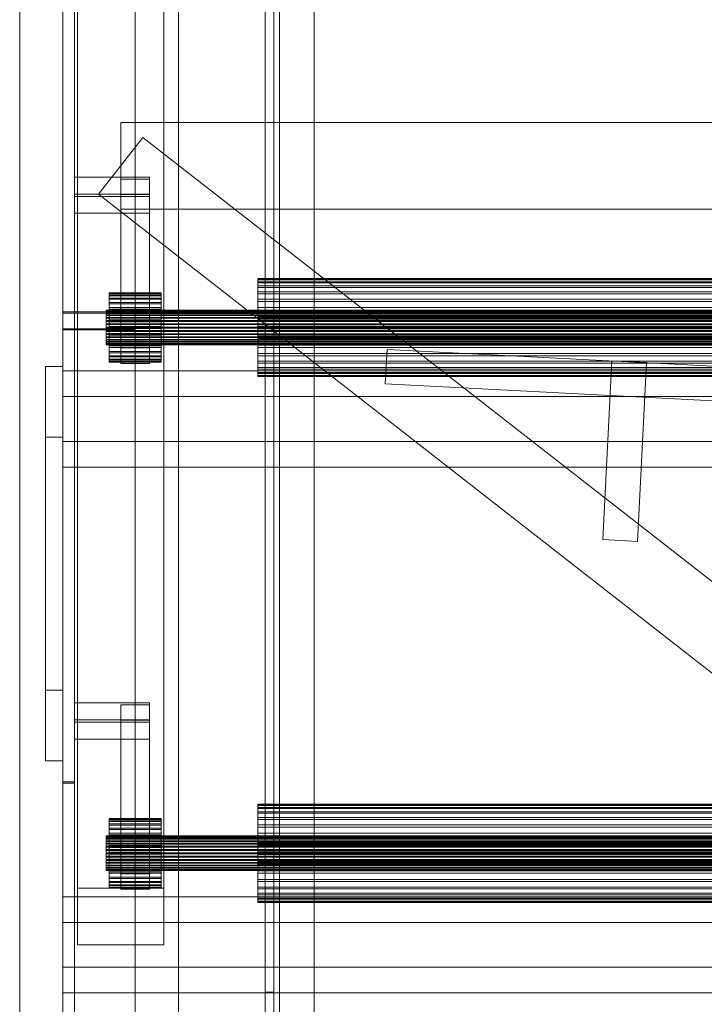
# Model space of a CAD drawing. Header units: millimetres. Extents: x -3490 to 61924, y -72580 to 6847.
# Tile 16 of 256: x -2920 to -2683, y -35735 to -35394. Entities that reach past the tile are written whole.
import ezdxf

# ---------------------------------------------------------------- set-up
doc = ezdxf.new("R2010")
doc.units = ezdxf.units.MM
for name, color, linetype, lineweight in [('COTAS_P', 1, 'Continuous', 0), ('frontal_C09', 7, 'Continuous', 0), ('frontal_C10', 7, 'Continuous', 0), ('frontal_C11', 7, 'Continuous', 0)]:
    doc.layers.add(name, color=color, linetype=linetype, lineweight=lineweight)
doc.dimstyles.new('R19_100', dxfattribs={"dimtxt": 250, "dimasz": 150, "dimexe": 150, "dimexo": 80, "dimgap": 100, "dimtad": 1, "dimtih": 1, "dimtoh": 1, "dimdsep": 46, "dimcen": 0.09, "dimadec": 0, "dimazin": 0, "dimtfac": 1, "dimtdec": 4, "dimtofl": 0, "dimtmove": 0, "dimatfit": 3, "dimfxl": 1, "dimtolj": 1, "dimtzin": 0, "dimarcsym": 0})

# ---------------------------------------------------------------- blocks, each defined once
blk = doc.blocks.new('DIM_R29_54')
at = {"layer": 'COTAS_P'}
for p, q in [((-2600, -35460), (-2645.93, -36358.83)), ((140, -35600), (94.07, -36498.83)), ((-2645.93, -36358.83), (-2493.82, -36321.54)), ((94.07, -36498.83), (-2645.93, -36358.83)), ((-2645.93, -36358.83), (-2498.42, -36411.42)), ((94.07, -36498.83), (-53.43, -36446.23)), ((94.07, -36498.83), (-58.03, -36536.11))]:
    blk.add_line(p, q, dxfattribs=at)
blk.add_text('2743.57 P', height=250, rotation=177.075, dxfattribs=at).set_placement((-1281.03, -36528.7))

msp = doc.modelspace()

# ---------------------------------------------------------------- linework, layer by layer
at = {"layer": 'frontal_C09'}
for p, q in [((-2793.324, -35520.213), (-2792.712, -35508.229)), ((-2413.207, -35527.62), (-2792.712, -35508.229)), ((-2717.977, -35574.128), (-2714.814, -35512.209)), ((-2702.829, -35512.822), (-2714.814, -35512.209)), ((-2702.829, -35512.822), (-2705.993, -35574.741)), ((-2413.82, -35539.604), (-2793.324, -35520.213)), ((-2705.993, -35574.741), (-2717.977, -35574.128))]:
    msp.add_line(p, q, dxfattribs=at)
at = {"layer": 'frontal_C10'}
for p, q in [((-2835, -33687.538), (-2835, -35730.865)), ((-2832, -35730.865), (-2832, -33687.538)), ((-2830, -33708.326), (-2830, -35778.326)), ((-2830, -35781.251), (-2830, -33711.251)), ((-2835, -35764.99), (-2835, -33721.662)), ((-2832, -33721.662), (-2832, -35764.99)), ((-2830, -33726.81), (-2830, -35765.692)), ((-2830, -35768.617), (-2830, -33729.735)), ((-2901, -33736.403), (-2901, -35761.949)), ((-2818, -35761.949), (-2818, -33736.403)), ((-2901, -35767.799), (-2901, -33742.253)), ((-2818, -33742.253), (-2818, -35767.799)), ((-2905, -33758.091), (-2905, -35859.209)), ((-2880, -35859.209), (-2880, -33758.091)), ((-2905, -35865.059), (-2905, -33763.941)), ((-2880, -33763.941), (-2880, -35865.059)), ((-2905, -33766.866), (-2905, -35867.984)), ((-2901, -35867.984), (-2901, -33766.866)), ((-2830, -33808.749), (-2830, -35878.749)), ((-2830, -35881.674), (-2830, -33811.674)), ((-2905, -33855.589), (-2905, -35956.707)), ((-2880, -35956.707), (-2880, -33855.589)), ((-2905, -35962.557), (-2905, -33861.439)), ((-2901, -33861.439), (-2901, -35962.557)), ((-2880, -33861.439), (-2880, -35962.557)), ((-2905, -34016.915), (-2905, -35988)), ((-2865, -35988), (-2865, -34016.915)), ((-2905, -35988), (-2905, -34026.034)), ((-2865, -35988), (-2865, -34026.034)), ((-2905, -34742.176), (-2905, -35988)), ((-2865, -35988), (-2865, -34742.176)), ((-2905, -35988), (-2905, -34751.295)), ((-2865, -35988), (-2865, -34751.295)), ((-2900, -35221.472), (-2900, -35694.826)), ((-2870, -35694.826), (-2870, -35221.472)), ((-2905, -35228.943), (-2905, -35495.224)), ((-2901, -35495.224), (-2901, -35228.943)), ((-2880, -35495.224), (-2880, -35228.943)), ((-2905, -35501.074), (-2905, -35234.793)), ((-2880, -35234.793), (-2880, -35501.074)), ((-2900, -35714.454), (-2900, -35241.1)), ((-2870, -35714.454), (-2870, -35241.1)), ((-2905, -35320.08), (-2905, -35988)), ((-2865, -35988), (-2865, -35320.08)), ((-2905, -35988), (-2905, -35329.199)), ((-2865, -35988), (-2865, -35329.199)), ((-2905, -35658.046), (-2905, -35391.766)), ((-2901, -35391.766), (-2901, -35658.046)), ((-2885, -35429.64), (-2885, -35459.64)), ((-2475, -35429.64), (-2885, -35429.64)), ((-2877.309, -35434.786), (-2892.691, -35454.494)), ((-2467.309, -35754.786), (-2877.309, -35434.786)), ((-2875, -35448.585), (-2901, -35448.585)), ((-2901, -35448.585), (-2901, -35455.253)), ((-2901, -35454.435), (-2901, -35448.585)), ((-2875, -35449.252), (-2885, -35449.252)), ((-2885, -35449.252), (-2885, -35454.587)), ((-2885, -35507.751), (-2885, -35449.252)), ((-2875, -35455.253), (-2875, -35448.585)), ((-2875, -35454.435), (-2875, -35448.585)), ((-2875, -35454.587), (-2875, -35449.252)), ((-2875, -35507.751), (-2875, -35449.252)), ((-2901, -35461.103), (-2901, -35454.435)), ((-2901, -35454.435), (-2875, -35454.435)), ((-2482.691, -35774.494), (-2892.691, -35454.494)), ((-2885, -35454.587), (-2875, -35454.587)), ((-2885, -35513.086), (-2885, -35454.587)), ((-2875, -35454.435), (-2875, -35461.103)), ((-2875, -35454.587), (-2875, -35513.086)), ((-2901, -35455.253), (-2875, -35455.253)), ((-2901, -35461.103), (-2901, -35455.253)), ((-2875, -35455.253), (-2875, -35461.103)), ((-2875, -35461.103), (-2901, -35461.103)), ((-2475, -35459.64), (-2885, -35459.64)), ((-2837.5, -35483.909), (-2837.5, -35483.675)), ((-2837.5, -35483.675), (-2837.5, -35484.094)), ((-2522.5, -35483.675), (-2837.5, -35483.675)), ((-2837.5, -35484.788), (-2837.5, -35483.909)), ((-2522.5, -35483.909), (-2837.5, -35483.909)), ((-2837.5, -35484.094), (-2837.5, -35485.149)), ((-2522.5, -35484.094), (-2837.5, -35484.094)), ((-2837.5, -35486.277), (-2837.5, -35484.788)), ((-2522.5, -35484.788), (-2837.5, -35484.788)), ((-2837.5, -35485.149), (-2837.5, -35486.801)), ((-2522.5, -35485.149), (-2837.5, -35485.149)), ((-2889, -35488.839), (-2889, -35488.673)), ((-2889, -35488.673), (-2889, -35488.969)), ((-2871, -35488.673), (-2889, -35488.673)), ((-2889, -35489.459), (-2889, -35488.839)), ((-2871, -35488.839), (-2889, -35488.839)), ((-2871, -35488.969), (-2871, -35488.673)), ((-2871, -35488.673), (-2871, -35488.839)), ((-2871, -35488.839), (-2871, -35489.459)), ((-2837.5, -35488.318), (-2837.5, -35486.277)), ((-2522.5, -35486.277), (-2837.5, -35486.277)), ((-2837.5, -35486.801), (-2837.5, -35488.986)), ((-2522.5, -35486.801), (-2837.5, -35486.801)), ((-2837.5, -35490.835), (-2837.5, -35488.318)), ((-2522.5, -35488.318), (-2837.5, -35488.318)), ((-2889, -35488.969), (-2889, -35489.714)), ((-2871, -35488.969), (-2889, -35488.969)), ((-2889, -35490.51), (-2889, -35489.459)), ((-2871, -35489.459), (-2889, -35489.459)), ((-2889, -35489.714), (-2889, -35490.88)), ((-2871, -35489.714), (-2889, -35489.714)), ((-2889, -35491.951), (-2889, -35490.51)), ((-2871, -35490.51), (-2889, -35490.51)), ((-2889, -35490.88), (-2889, -35492.422)), ((-2871, -35490.88), (-2889, -35490.88)), ((-2889, -35493.727), (-2889, -35491.951)), ((-2871, -35491.951), (-2889, -35491.951)), ((-2871, -35489.714), (-2871, -35488.969)), ((-2871, -35489.459), (-2871, -35490.51)), ((-2871, -35490.88), (-2871, -35489.714)), ((-2871, -35490.51), (-2871, -35491.951)), ((-2871, -35492.422), (-2871, -35490.88)), ((-2871, -35491.951), (-2871, -35493.727)), ((-2837.5, -35488.986), (-2837.5, -35491.62)), ((-2522.5, -35488.986), (-2837.5, -35488.986)), ((-2837.5, -35493.729), (-2837.5, -35490.835)), ((-2522.5, -35490.835), (-2837.5, -35490.835)), ((-2837.5, -35491.62), (-2837.5, -35494.602)), ((-2522.5, -35491.62), (-2837.5, -35491.62)), ((-2905, -35495.224), (-2901, -35495.224)), ((-2905, -35658.046), (-2905, -35495.224)), ((-2905, -35495.224), (-2880, -35495.224)), ((-2905, -35501.074), (-2905, -35495.224)), ((-2901, -35495.668), (-2905, -35495.668)), ((-2905, -35495.668), (-2905, -35761.949)), ((-2905, -35658.491), (-2905, -35495.668)), ((-2880, -35495.668), (-2905, -35495.668)), ((-2905, -35501.518), (-2905, -35495.668)), ((-2901, -35495.224), (-2901, -35658.046)), ((-2901, -35761.949), (-2901, -35495.668)), ((-2901, -35658.491), (-2901, -35495.668)), ((-2890, -35494.754), (-2890, -35494.671)), ((-2890, -35494.671), (-2890, -35494.819)), ((-2470, -35494.671), (-2890, -35494.671)), ((-2890, -35495.064), (-2890, -35494.754)), ((-2470, -35494.754), (-2890, -35494.754)), ((-2890, -35494.819), (-2890, -35495.191)), ((-2470, -35494.819), (-2890, -35494.819)), ((-2890, -35495.589), (-2890, -35495.064)), ((-2470, -35495.064), (-2890, -35495.064)), ((-2890, -35495.191), (-2890, -35495.774)), ((-2470, -35495.191), (-2890, -35495.191)), ((-2890, -35496.31), (-2890, -35495.589)), ((-2470, -35495.589), (-2890, -35495.589)), ((-2889, -35492.422), (-2889, -35494.282)), ((-2871, -35492.422), (-2889, -35492.422)), ((-2889, -35495.77), (-2889, -35493.727)), ((-2871, -35493.727), (-2889, -35493.727)), ((-2889, -35494.282), (-2889, -35496.386)), ((-2871, -35494.282), (-2889, -35494.282)), ((-2880, -35495.224), (-2880, -35501.074)), ((-2880, -35761.949), (-2880, -35495.668)), ((-2880, -35501.518), (-2880, -35495.668)), ((-2871, -35494.282), (-2871, -35492.422)), ((-2871, -35493.727), (-2871, -35495.77)), ((-2871, -35496.386), (-2871, -35494.282)), ((-2837.5, -35496.89), (-2837.5, -35493.729)), ((-2522.5, -35493.729), (-2837.5, -35493.729)), ((-2837.5, -35494.602), (-2837.5, -35497.817)), ((-2522.5, -35494.602), (-2837.5, -35494.602)), ((-2890, -35495.774), (-2890, -35496.545)), ((-2470, -35495.774), (-2890, -35495.774)), ((-2890, -35497.198), (-2890, -35496.31)), ((-2470, -35496.31), (-2890, -35496.31)), ((-2890, -35496.545), (-2890, -35497.475)), ((-2470, -35496.545), (-2890, -35496.545)), ((-2890, -35498.219), (-2890, -35497.198)), ((-2470, -35497.198), (-2890, -35497.198)), ((-2890, -35497.475), (-2890, -35498.527)), ((-2470, -35497.475), (-2890, -35497.475)), ((-2890, -35499.335), (-2890, -35498.219)), ((-2470, -35498.219), (-2890, -35498.219)), ((-2890, -35498.527), (-2890, -35499.662)), ((-2470, -35498.527), (-2890, -35498.527)), ((-2889, -35498.001), (-2889, -35495.77)), ((-2871, -35495.77), (-2889, -35495.77)), ((-2889, -35496.386), (-2889, -35498.655)), ((-2871, -35496.386), (-2889, -35496.386)), ((-2889, -35500.335), (-2889, -35498.001)), ((-2889, -35498.001), (-2871, -35498.001)), ((-2889, -35498.655), (-2889, -35501.002)), ((-2871, -35498.655), (-2889, -35498.655)), ((-2871, -35495.77), (-2871, -35498.001)), ((-2871, -35498.655), (-2871, -35496.386)), ((-2871, -35498.001), (-2871, -35500.335)), ((-2871, -35501.002), (-2871, -35498.655)), ((-2837.5, -35500.196), (-2837.5, -35496.89)), ((-2837.5, -35496.89), (-2522.5, -35496.89)), ((-2837.5, -35497.817), (-2837.5, -35501.141)), ((-2522.5, -35497.817), (-2837.5, -35497.817)), ((-2880, -35501.074), (-2905, -35501.074)), ((-2905, -35767.799), (-2905, -35501.518)), ((-2905, -35501.518), (-2880, -35501.518)), ((-2890, -35500.502), (-2890, -35499.335)), ((-2890, -35499.335), (-2470, -35499.335)), ((-2890, -35499.662), (-2890, -35500.835)), ((-2470, -35499.662), (-2890, -35499.662)), ((-2890, -35501.675), (-2890, -35500.502)), ((-2470, -35500.502), (-2890, -35500.502)), ((-2890, -35500.835), (-2890, -35502.002)), ((-2470, -35500.835), (-2890, -35500.835)), ((-2890, -35502.81), (-2890, -35501.675)), ((-2470, -35501.675), (-2890, -35501.675)), ((-2890, -35502.002), (-2890, -35503.118)), ((-2470, -35502.002), (-2890, -35502.002)), ((-2889, -35502.682), (-2889, -35500.335)), ((-2871, -35500.335), (-2889, -35500.335)), ((-2889, -35501.002), (-2889, -35503.336)), ((-2871, -35501.002), (-2889, -35501.002)), ((-2880, -35501.518), (-2880, -35767.799)), ((-2871, -35500.335), (-2871, -35502.682)), ((-2871, -35503.336), (-2871, -35501.002)), ((-2837.5, -35503.52), (-2837.5, -35500.196)), ((-2522.5, -35500.196), (-2837.5, -35500.196)), ((-2837.5, -35501.141), (-2837.5, -35504.447)), ((-2522.5, -35501.141), (-2837.5, -35501.141)), ((-2890, -35503.862), (-2890, -35502.81)), ((-2470, -35502.81), (-2890, -35502.81)), ((-2890, -35503.118), (-2890, -35504.139)), ((-2470, -35503.118), (-2890, -35503.118)), ((-2890, -35504.792), (-2890, -35503.862)), ((-2470, -35503.862), (-2890, -35503.862)), ((-2890, -35504.139), (-2890, -35505.027)), ((-2470, -35504.139), (-2890, -35504.139)), ((-2890, -35505.563), (-2890, -35504.792)), ((-2470, -35504.792), (-2890, -35504.792)), ((-2890, -35505.027), (-2890, -35505.748)), ((-2470, -35505.027), (-2890, -35505.027)), ((-2890, -35506.146), (-2890, -35505.563)), ((-2470, -35505.563), (-2890, -35505.563)), ((-2890, -35505.748), (-2890, -35506.273)), ((-2470, -35505.748), (-2890, -35505.748)), ((-2889, -35504.951), (-2889, -35502.682)), ((-2871, -35502.682), (-2889, -35502.682)), ((-2889, -35503.336), (-2889, -35505.567)), ((-2871, -35503.336), (-2889, -35503.336)), ((-2889, -35507.056), (-2889, -35504.951)), ((-2871, -35504.951), (-2889, -35504.951)), ((-2889, -35505.567), (-2889, -35507.61)), ((-2871, -35505.567), (-2889, -35505.567)), ((-2871, -35502.682), (-2871, -35504.951)), ((-2871, -35505.567), (-2871, -35503.336)), ((-2871, -35504.951), (-2871, -35507.056)), ((-2871, -35507.61), (-2871, -35505.567)), ((-2837.5, -35506.735), (-2837.5, -35503.52)), ((-2522.5, -35503.52), (-2837.5, -35503.52)), ((-2837.5, -35504.447), (-2837.5, -35507.608)), ((-2522.5, -35504.447), (-2837.5, -35504.447)), ((-2890, -35506.518), (-2890, -35506.146)), ((-2470, -35506.146), (-2890, -35506.146)), ((-2890, -35506.273), (-2890, -35506.584)), ((-2470, -35506.273), (-2890, -35506.273)), ((-2890, -35506.666), (-2890, -35506.518)), ((-2470, -35506.518), (-2890, -35506.518)), ((-2890, -35506.584), (-2890, -35506.666)), ((-2470, -35506.584), (-2890, -35506.584)), ((-2470, -35506.666), (-2890, -35506.666)), ((-2889, -35508.915), (-2889, -35507.056)), ((-2871, -35507.056), (-2889, -35507.056)), ((-2889, -35507.61), (-2889, -35509.386)), ((-2871, -35507.61), (-2889, -35507.61)), ((-2889, -35510.457), (-2889, -35508.915)), ((-2871, -35508.915), (-2889, -35508.915)), ((-2889, -35509.386), (-2889, -35510.828)), ((-2871, -35509.386), (-2889, -35509.386)), ((-2885, -35513.086), (-2885, -35507.751)), ((-2885, -35507.751), (-2875, -35507.751)), ((-2875, -35507.751), (-2875, -35513.086)), ((-2871, -35507.056), (-2871, -35508.915)), ((-2871, -35509.386), (-2871, -35507.61)), ((-2871, -35508.915), (-2871, -35510.457)), ((-2871, -35510.828), (-2871, -35509.386)), ((-2837.5, -35509.717), (-2837.5, -35506.735)), ((-2522.5, -35506.735), (-2837.5, -35506.735)), ((-2837.5, -35507.608), (-2837.5, -35510.502)), ((-2522.5, -35507.608), (-2837.5, -35507.608)), ((-2889, -35511.623), (-2889, -35510.457)), ((-2871, -35510.457), (-2889, -35510.457)), ((-2889, -35510.828), (-2889, -35511.878)), ((-2871, -35510.828), (-2889, -35510.828)), ((-2889, -35512.368), (-2889, -35511.623)), ((-2871, -35511.623), (-2889, -35511.623)), ((-2889, -35511.878), (-2889, -35512.498)), ((-2871, -35511.878), (-2889, -35511.878)), ((-2889, -35512.664), (-2889, -35512.368)), ((-2871, -35512.368), (-2889, -35512.368)), ((-2889, -35512.498), (-2889, -35512.664)), ((-2871, -35512.498), (-2889, -35512.498)), ((-2871, -35512.664), (-2889, -35512.664)), ((-2871, -35510.457), (-2871, -35511.623)), ((-2871, -35511.878), (-2871, -35510.828)), ((-2871, -35511.623), (-2871, -35512.368)), ((-2871, -35512.498), (-2871, -35511.878)), ((-2871, -35512.368), (-2871, -35512.664)), ((-2871, -35512.664), (-2871, -35512.498)), ((-2837.5, -35512.351), (-2837.5, -35509.717)), ((-2522.5, -35509.717), (-2837.5, -35509.717)), ((-2837.5, -35510.502), (-2837.5, -35513.019)), ((-2522.5, -35510.502), (-2837.5, -35510.502)), ((-2837.5, -35514.536), (-2837.5, -35512.351)), ((-2522.5, -35512.351), (-2837.5, -35512.351)), ((-2905, -35514.198), (-2911, -35514.198)), ((-2911, -35514.198), (-2911, -35538.648)), ((-2911, -35626.322), (-2911, -35514.198)), ((-2905, -35538.648), (-2905, -35514.198)), ((-2905, -35626.322), (-2905, -35514.198)), ((-2455, -35515.723), (-2905, -35515.723)), ((-2905, -35515.723), (-2905, -35524.614)), ((-2905, -35540.097), (-2905, -35515.723)), ((-2875, -35513.086), (-2885, -35513.086)), ((-2837.5, -35513.019), (-2837.5, -35515.061)), ((-2522.5, -35513.019), (-2837.5, -35513.019)), ((-2837.5, -35516.188), (-2837.5, -35514.536)), ((-2522.5, -35514.536), (-2837.5, -35514.536)), ((-2837.5, -35515.061), (-2837.5, -35516.549)), ((-2522.5, -35515.061), (-2837.5, -35515.061)), ((-2837.5, -35517.243), (-2837.5, -35516.188)), ((-2522.5, -35516.188), (-2837.5, -35516.188)), ((-2837.5, -35516.549), (-2837.5, -35517.428)), ((-2522.5, -35516.549), (-2837.5, -35516.549)), ((-2837.5, -35517.662), (-2837.5, -35517.243)), ((-2522.5, -35517.243), (-2837.5, -35517.243)), ((-2837.5, -35517.428), (-2837.5, -35517.662)), ((-2522.5, -35517.428), (-2837.5, -35517.428)), ((-2522.5, -35517.662), (-2837.5, -35517.662)), ((-2905, -35524.614), (-2455, -35524.614)), ((-2905, -35548.988), (-2905, -35524.614)), ((-2911, -35538.648), (-2905, -35538.648)), ((-2911, -35650.771), (-2911, -35538.648)), ((-2905, -35538.648), (-2905, -35650.771)), ((-2905, -35548.988), (-2905, -35540.097)), ((-2905, -35540.097), (-2455, -35540.097)), ((-2455, -35548.988), (-2905, -35548.988)), ((-2911, -35650.771), (-2911, -35626.322)), ((-2911, -35626.322), (-2905, -35626.322)), ((-2905, -35626.322), (-2905, -35650.771)), ((-2875, -35630.705), (-2901, -35630.705)), ((-2901, -35630.705), (-2901, -35637.373)), ((-2901, -35636.555), (-2901, -35630.705)), ((-2875, -35631.372), (-2885, -35631.372)), ((-2885, -35631.372), (-2885, -35636.706)), ((-2885, -35689.871), (-2885, -35631.372)), ((-2875, -35637.373), (-2875, -35630.705)), ((-2875, -35636.555), (-2875, -35630.705)), ((-2875, -35636.706), (-2875, -35631.372)), ((-2875, -35689.871), (-2875, -35631.372)), ((-2901, -35643.223), (-2901, -35636.555)), ((-2901, -35636.555), (-2875, -35636.555)), ((-2901, -35637.373), (-2875, -35637.373)), ((-2901, -35643.223), (-2901, -35637.373)), ((-2885, -35636.706), (-2875, -35636.706)), ((-2885, -35695.206), (-2885, -35636.706)), ((-2875, -35636.555), (-2875, -35643.223)), ((-2875, -35636.706), (-2875, -35695.206)), ((-2875, -35637.373), (-2875, -35643.223)), ((-2875, -35643.223), (-2901, -35643.223)), ((-2905, -35650.771), (-2911, -35650.771)), ((-2901, -35658.046), (-2905, -35658.046)), ((-2905, -35924.771), (-2905, -35658.491)), ((-2905, -35658.491), (-2901, -35658.491)), ((-2901, -35658.491), (-2901, -35924.771)), ((-2837.5, -35666.029), (-2837.5, -35665.795)), ((-2837.5, -35665.795), (-2837.5, -35666.214)), ((-2522.5, -35665.795), (-2837.5, -35665.795)), ((-2837.5, -35666.908), (-2837.5, -35666.029)), ((-2522.5, -35666.029), (-2837.5, -35666.029)), ((-2837.5, -35666.214), (-2837.5, -35667.269)), ((-2522.5, -35666.214), (-2837.5, -35666.214)), ((-2837.5, -35668.396), (-2837.5, -35666.908)), ((-2522.5, -35666.908), (-2837.5, -35666.908)), ((-2837.5, -35667.269), (-2837.5, -35668.921)), ((-2522.5, -35667.269), (-2837.5, -35667.269)), ((-2837.5, -35670.438), (-2837.5, -35668.396)), ((-2522.5, -35668.396), (-2837.5, -35668.396)), ((-2837.5, -35668.921), (-2837.5, -35671.106)), ((-2522.5, -35668.921), (-2837.5, -35668.921)), ((-2889, -35670.959), (-2889, -35670.793)), ((-2889, -35670.793), (-2889, -35671.089)), ((-2871, -35670.793), (-2889, -35670.793)), ((-2889, -35671.579), (-2889, -35670.959)), ((-2871, -35670.959), (-2889, -35670.959)), ((-2889, -35671.089), (-2889, -35671.834)), ((-2871, -35671.089), (-2889, -35671.089)), ((-2889, -35672.629), (-2889, -35671.579)), ((-2871, -35671.579), (-2889, -35671.579)), ((-2889, -35671.834), (-2889, -35673)), ((-2871, -35671.834), (-2889, -35671.834)), ((-2889, -35674.071), (-2889, -35672.629)), ((-2871, -35672.629), (-2889, -35672.629)), ((-2889, -35673), (-2889, -35674.542)), ((-2871, -35673), (-2889, -35673)), ((-2871, -35671.089), (-2871, -35670.793)), ((-2871, -35670.793), (-2871, -35670.959)), ((-2871, -35670.959), (-2871, -35671.579)), ((-2871, -35671.834), (-2871, -35671.089)), ((-2871, -35671.579), (-2871, -35672.629)), ((-2871, -35673), (-2871, -35671.834)), ((-2871, -35672.629), (-2871, -35674.071)), ((-2871, -35674.542), (-2871, -35673)), ((-2837.5, -35672.955), (-2837.5, -35670.438)), ((-2522.5, -35670.438), (-2837.5, -35670.438)), ((-2837.5, -35671.106), (-2837.5, -35673.74)), ((-2522.5, -35671.106), (-2837.5, -35671.106)), ((-2837.5, -35675.849), (-2837.5, -35672.955)), ((-2522.5, -35672.955), (-2837.5, -35672.955)), ((-2889, -35675.847), (-2889, -35674.071)), ((-2871, -35674.071), (-2889, -35674.071)), ((-2889, -35674.542), (-2889, -35676.401)), ((-2871, -35674.542), (-2889, -35674.542)), ((-2889, -35677.89), (-2889, -35675.847)), ((-2871, -35675.847), (-2889, -35675.847)), ((-2889, -35676.401), (-2889, -35678.506)), ((-2871, -35676.401), (-2889, -35676.401)), ((-2871, -35674.071), (-2871, -35675.847)), ((-2871, -35676.401), (-2871, -35674.542)), ((-2871, -35675.847), (-2871, -35677.89)), ((-2871, -35678.506), (-2871, -35676.401)), ((-2837.5, -35673.74), (-2837.5, -35676.722)), ((-2522.5, -35673.74), (-2837.5, -35673.74)), ((-2837.5, -35679.01), (-2837.5, -35675.849)), ((-2522.5, -35675.849), (-2837.5, -35675.849)), ((-2890, -35676.873), (-2890, -35676.791)), ((-2890, -35676.791), (-2890, -35676.939)), ((-2470, -35676.791), (-2890, -35676.791)), ((-2890, -35677.183), (-2890, -35676.873)), ((-2470, -35676.873), (-2890, -35676.873)), ((-2890, -35676.939), (-2890, -35677.311)), ((-2470, -35676.939), (-2890, -35676.939)), ((-2890, -35677.709), (-2890, -35677.183)), ((-2470, -35677.183), (-2890, -35677.183)), ((-2890, -35677.311), (-2890, -35677.894)), ((-2470, -35677.311), (-2890, -35677.311)), ((-2890, -35678.43), (-2890, -35677.709)), ((-2470, -35677.709), (-2890, -35677.709)), ((-2890, -35677.894), (-2890, -35678.665)), ((-2470, -35677.894), (-2890, -35677.894)), ((-2890, -35679.318), (-2890, -35678.43)), ((-2470, -35678.43), (-2890, -35678.43)), ((-2890, -35678.665), (-2890, -35679.595)), ((-2470, -35678.665), (-2890, -35678.665)), ((-2890, -35680.339), (-2890, -35679.318)), ((-2470, -35679.318), (-2890, -35679.318)), ((-2890, -35679.595), (-2890, -35680.647)), ((-2470, -35679.595), (-2890, -35679.595)), ((-2889, -35680.121), (-2889, -35677.89)), ((-2871, -35677.89), (-2889, -35677.89)), ((-2889, -35678.506), (-2889, -35680.775)), ((-2871, -35678.506), (-2889, -35678.506)), ((-2871, -35677.89), (-2871, -35680.121)), ((-2871, -35680.775), (-2871, -35678.506)), ((-2837.5, -35676.722), (-2837.5, -35679.937)), ((-2522.5, -35676.722), (-2837.5, -35676.722)), ((-2837.5, -35682.316), (-2837.5, -35679.01)), ((-2837.5, -35679.01), (-2522.5, -35679.01)), ((-2890, -35681.455), (-2890, -35680.339)), ((-2470, -35680.339), (-2890, -35680.339)), ((-2890, -35680.647), (-2890, -35681.782)), ((-2470, -35680.647), (-2890, -35680.647)), ((-2890, -35682.622), (-2890, -35681.455)), ((-2890, -35681.455), (-2470, -35681.455)), ((-2890, -35681.782), (-2890, -35682.955)), ((-2470, -35681.782), (-2890, -35681.782)), ((-2890, -35683.795), (-2890, -35682.622)), ((-2470, -35682.622), (-2890, -35682.622)), ((-2890, -35682.955), (-2890, -35684.122)), ((-2470, -35682.955), (-2890, -35682.955)), ((-2889, -35682.455), (-2889, -35680.121)), ((-2889, -35680.121), (-2871, -35680.121)), ((-2889, -35680.775), (-2889, -35683.122)), ((-2871, -35680.775), (-2889, -35680.775)), ((-2889, -35684.802), (-2889, -35682.455)), ((-2871, -35682.455), (-2889, -35682.455)), ((-2889, -35683.122), (-2889, -35685.456)), ((-2871, -35683.122), (-2889, -35683.122)), ((-2871, -35680.121), (-2871, -35682.455)), ((-2871, -35683.122), (-2871, -35680.775)), ((-2871, -35682.455), (-2871, -35684.802)), ((-2871, -35685.456), (-2871, -35683.122)), ((-2837.5, -35679.937), (-2837.5, -35683.261)), ((-2522.5, -35679.937), (-2837.5, -35679.937)), ((-2837.5, -35685.64), (-2837.5, -35682.316)), ((-2522.5, -35682.316), (-2837.5, -35682.316)), ((-2837.5, -35683.261), (-2837.5, -35686.567)), ((-2522.5, -35683.261), (-2837.5, -35683.261)), ((-2890, -35684.93), (-2890, -35683.795)), ((-2470, -35683.795), (-2890, -35683.795)), ((-2890, -35684.122), (-2890, -35685.238)), ((-2470, -35684.122), (-2890, -35684.122)), ((-2890, -35685.982), (-2890, -35684.93)), ((-2470, -35684.93), (-2890, -35684.93)), ((-2890, -35685.238), (-2890, -35686.259)), ((-2470, -35685.238), (-2890, -35685.238)), ((-2890, -35686.912), (-2890, -35685.982)), ((-2470, -35685.982), (-2890, -35685.982)), ((-2890, -35686.259), (-2890, -35687.147)), ((-2470, -35686.259), (-2890, -35686.259)), ((-2889, -35687.071), (-2889, -35684.802)), ((-2871, -35684.802), (-2889, -35684.802)), ((-2889, -35685.456), (-2889, -35687.687)), ((-2871, -35685.456), (-2889, -35685.456)), ((-2871, -35684.802), (-2871, -35687.071)), ((-2871, -35687.687), (-2871, -35685.456)), ((-2837.5, -35688.855), (-2837.5, -35685.64)), ((-2522.5, -35685.64), (-2837.5, -35685.64)), ((-2837.5, -35686.567), (-2837.5, -35689.728)), ((-2522.5, -35686.567), (-2837.5, -35686.567)), ((-2890, -35687.683), (-2890, -35686.912)), ((-2470, -35686.912), (-2890, -35686.912)), ((-2890, -35687.147), (-2890, -35687.868)), ((-2470, -35687.147), (-2890, -35687.147)), ((-2890, -35688.266), (-2890, -35687.683)), ((-2470, -35687.683), (-2890, -35687.683)), ((-2890, -35687.868), (-2890, -35688.393)), ((-2470, -35687.868), (-2890, -35687.868)), ((-2890, -35688.638), (-2890, -35688.266)), ((-2470, -35688.266), (-2890, -35688.266)), ((-2890, -35688.393), (-2890, -35688.703)), ((-2470, -35688.393), (-2890, -35688.393)), ((-2890, -35688.786), (-2890, -35688.638)), ((-2470, -35688.638), (-2890, -35688.638)), ((-2890, -35688.703), (-2890, -35688.786)), ((-2470, -35688.703), (-2890, -35688.703)), ((-2470, -35688.786), (-2890, -35688.786)), ((-2889, -35689.175), (-2889, -35687.071)), ((-2871, -35687.071), (-2889, -35687.071)), ((-2889, -35687.687), (-2889, -35689.73)), ((-2871, -35687.687), (-2889, -35687.687)), ((-2889, -35691.035), (-2889, -35689.175)), ((-2871, -35689.175), (-2889, -35689.175)), ((-2889, -35689.73), (-2889, -35691.506)), ((-2871, -35689.73), (-2889, -35689.73)), ((-2885, -35695.206), (-2885, -35689.871)), ((-2885, -35689.871), (-2875, -35689.871)), ((-2875, -35689.871), (-2875, -35695.206)), ((-2871, -35687.071), (-2871, -35689.175)), ((-2871, -35689.73), (-2871, -35687.687)), ((-2871, -35689.175), (-2871, -35691.035)), ((-2871, -35691.506), (-2871, -35689.73)), ((-2837.5, -35691.837), (-2837.5, -35688.855)), ((-2522.5, -35688.855), (-2837.5, -35688.855)), ((-2837.5, -35689.728), (-2837.5, -35692.622)), ((-2522.5, -35689.728), (-2837.5, -35689.728)), ((-2889, -35692.577), (-2889, -35691.035)), ((-2871, -35691.035), (-2889, -35691.035)), ((-2889, -35691.506), (-2889, -35692.947)), ((-2871, -35691.506), (-2889, -35691.506)), ((-2889, -35693.743), (-2889, -35692.577)), ((-2871, -35692.577), (-2889, -35692.577)), ((-2889, -35692.947), (-2889, -35693.998)), ((-2871, -35692.947), (-2889, -35692.947)), ((-2871, -35691.035), (-2871, -35692.577)), ((-2871, -35692.947), (-2871, -35691.506)), ((-2871, -35692.577), (-2871, -35693.743)), ((-2871, -35693.998), (-2871, -35692.947)), ((-2837.5, -35694.471), (-2837.5, -35691.837)), ((-2522.5, -35691.837), (-2837.5, -35691.837)), ((-2837.5, -35692.622), (-2837.5, -35695.139)), ((-2522.5, -35692.622), (-2837.5, -35692.622)), ((-2900, -35694.826), (-2900, -35714.454)), ((-2870, -35694.826), (-2900, -35694.826)), ((-2889, -35694.488), (-2889, -35693.743)), ((-2871, -35693.743), (-2889, -35693.743)), ((-2889, -35693.998), (-2889, -35694.618)), ((-2871, -35693.998), (-2889, -35693.998)), ((-2889, -35694.784), (-2889, -35694.488)), ((-2871, -35694.488), (-2889, -35694.488)), ((-2889, -35694.618), (-2889, -35694.784)), ((-2871, -35694.618), (-2889, -35694.618)), ((-2871, -35694.784), (-2889, -35694.784)), ((-2875, -35695.206), (-2885, -35695.206)), ((-2871, -35693.743), (-2871, -35694.488)), ((-2871, -35694.618), (-2871, -35693.998)), ((-2871, -35694.488), (-2871, -35694.784)), ((-2871, -35694.784), (-2871, -35694.618)), ((-2870, -35714.454), (-2870, -35694.826)), ((-2837.5, -35696.655), (-2837.5, -35694.471)), ((-2522.5, -35694.471), (-2837.5, -35694.471)), ((-2837.5, -35695.139), (-2837.5, -35697.18)), ((-2522.5, -35695.139), (-2837.5, -35695.139)), ((-2837.5, -35698.308), (-2837.5, -35696.655)), ((-2522.5, -35696.655), (-2837.5, -35696.655)), ((-2455, -35697.843), (-2905, -35697.843)), ((-2905, -35697.843), (-2905, -35706.734)), ((-2905, -35722.217), (-2905, -35697.843)), ((-2837.5, -35697.18), (-2837.5, -35698.669)), ((-2522.5, -35697.18), (-2837.5, -35697.18)), ((-2837.5, -35699.363), (-2837.5, -35698.308)), ((-2522.5, -35698.308), (-2837.5, -35698.308)), ((-2837.5, -35698.669), (-2837.5, -35699.548)), ((-2522.5, -35698.669), (-2837.5, -35698.669)), ((-2837.5, -35699.782), (-2837.5, -35699.363)), ((-2522.5, -35699.363), (-2837.5, -35699.363)), ((-2837.5, -35699.548), (-2837.5, -35699.782)), ((-2522.5, -35699.548), (-2837.5, -35699.548)), ((-2522.5, -35699.782), (-2837.5, -35699.782)), ((-2905, -35706.734), (-2455, -35706.734)), ((-2905, -35731.108), (-2905, -35706.734)), ((-2900, -35714.454), (-2870, -35714.454)), ((-2905, -35731.108), (-2905, -35722.217)), ((-2905, -35722.217), (-2455, -35722.217)), ((-2835, -35730.865), (-2832, -35730.865)), ((-2835, -35764.99), (-2835, -35730.865)), ((-2832, -35730.865), (-2832, -35764.99)), ((-2455, -35731.108), (-2905, -35731.108))]:
    msp.add_line(p, q, dxfattribs=at)
at = {"layer": 'frontal_C11'}
for p, q in [((-2920, -35988), (-2920, -34140)), ((-2880, -35988), (-2880, -34140))]:
    msp.add_line(p, q, dxfattribs=at)

# ---------------------------------------------------------------- dimensions: what is measured, and where the dimension line sits
at = {"layer": 'COTAS_P'}
dim = msp.add_aligned_dim(p1=(140, -35600), p2=(-2600, -35460), distance=900, text='<> P', dimstyle='R19_100', dxfattribs=at)
dim.commit()
dim.dimension.update_dxf_attribs({"geometry": 'DIM_R29_54', "text_midpoint": (-1275.925, -36428.827)})

doc.saveas('drawing.dxf')
